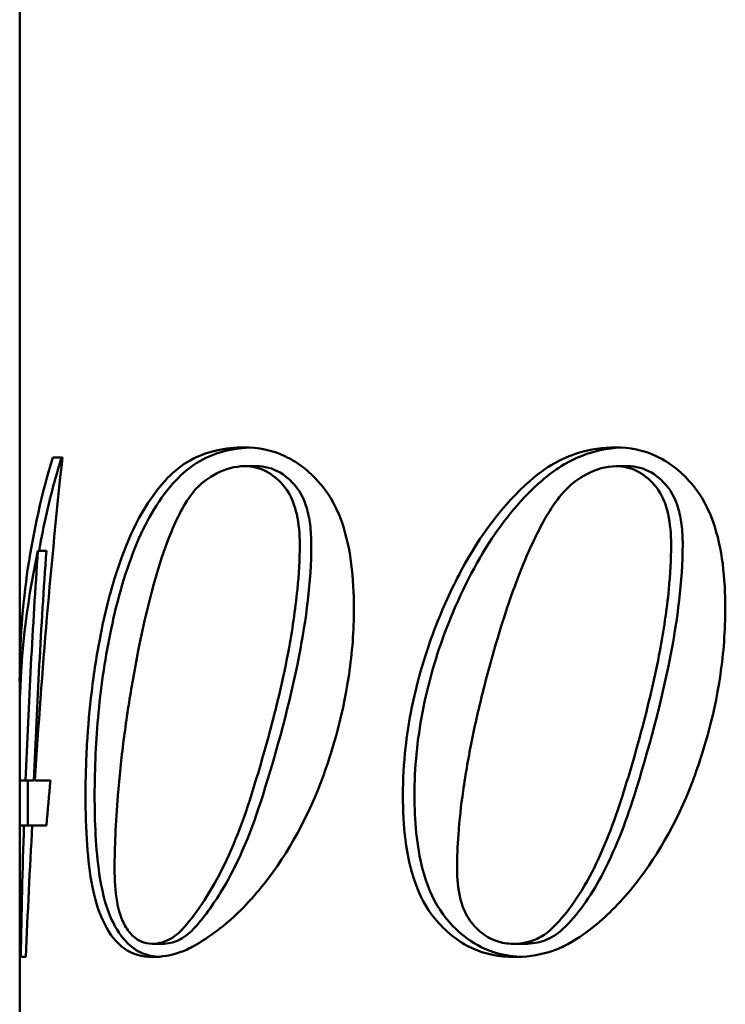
# Model space of a CAD drawing. Header units: millimetres. Extents: x 260 to 1000, y 156 to 735.
# Tile 2 of 4: x 265 to 351, y 420 to 541. Entities that reach past the tile are written whole.
import ezdxf

# ---------------------------------------------------------------- set-up
doc = ezdxf.new("R2010")
doc.units = ezdxf.units.MM
doc.header["$LTSCALE"] = 3
doc.layers.add('Widoczne (ISO)', color=7, linetype='Continuous', lineweight=50)

msp = doc.modelspace()

# ---------------------------------------------------------------- linework, layer by layer
at = {"layer": 'Widoczne (ISO)'}
for p, q in [((265.13, 734.5), (265.13, 459.89)), ((270.35, 487.22), (269.18, 487.22)), ((294.02, 486.14), (292.6, 486.14)), ((339.36, 486.14), (337.95, 486.14)), ((268.39, 475.79), (267.36, 475.79)), ((265.13, 455.19), (265.13, 459.89)), ((265.13, 455.19), (265.13, 447.75)), ((265.86, 447.75), (265.13, 447.75)), ((265.13, 442.26), (265.13, 447.75)), ((266.87, 447.75), (265.86, 447.75)), ((266.13, 447.75), (266.13, 442.26)), ((268.89, 447.75), (266.99, 447.75)), ((265.13, 442.26), (265.13, 181.5)), ((265.13, 442.26), (265.66, 442.26)), ((266.67, 442.26), (265.66, 442.26)), ((266.67, 442.26), (268.4, 442.26)), ((282.55, 427.8), (281.3, 427.8)), ((326.81, 427.8), (325.4, 427.8)), ((265.26, 426.19), (265.89, 426.19))]:
    msp.add_line(p, q, dxfattribs=at)
for centre, major_axis, ratio, start_param, end_param in [((347.13, 459.89), (0, 88.02), 0.931646, 1.255143, 1.570796), ((347.13, 387.75), (0, 283.3), 0.289441, 1.212063, 1.357379), ((347.13, 459.89), (0, 86.94), 0.931646, 1.251108, 1.386859), ((347.13, 455.19), (0, 89), 0.921329, 1.337148, 1.570796), ((347.13, 409.98), (0, 284.27), 0.288462, 1.337148, 1.437511), ((347.13, 409.98), (0, 280.8), 0.288462, 1.334209, 1.435855), ((347.13, 364.52), (0, 278.3), 0.294643, 1.267068, 1.287677), ((347.13, 410.23), (0, 283.12), 0.289634, 1.457389, 1.514393), ((347.13, 387.72), (0, 283.12), 0.289634, 1.376912, 1.434494), ((347.13, 410.23), (0, 279.66), 0.289634, 1.455983, 1.456462)]:
    msp.add_ellipse(centre, major_axis=major_axis, ratio=ratio, start_param=start_param, end_param=end_param, dxfattribs=at)
for points in [[(289.15, 488.07), (290.26, 488.32), (291.38, 488.44), (292.51, 488.44)], [(289.86, 487.89), (290.95, 488.2), (292.06, 488.37), (293.18, 488.42)], [(292.6, 486.14), (291.42, 486.14), (290.26, 485.81), (289.15, 485.24)], [(289.15, 435.6), (290.87, 438.71), (292.26, 442.3), (293.39, 445.89)], [(289.86, 434.38), (291.91, 437.76), (293.53, 441.84), (294.8, 445.89)], [(284.99, 429.57), (286.5, 431.23), (287.91, 433.35), (289.15, 435.6)], [(286.31, 429.57), (287.58, 430.93), (288.77, 432.6), (289.86, 434.38)], [(289.15, 429.34), (288.23, 428.66), (287.3, 428.04), (286.37, 427.51)]]:
    msp.add_open_spline(points, degree=3, dxfattribs=at)
for points, knots in [([(292.51, 488.44), (294.23, 488.44), (295.94, 488.11), (299.23, 486.55), (300.72, 485.34), (302.55, 483.12), (303.59, 481.77), (305.02, 477.71), (305.39, 475.97), (305.85, 472.42), (305.94, 470.59), (305.94, 468.78)], [0, 0, 0, 0, 0.732639, 0.732639, 1.473384, 1.473384, 1.755097, 1.755097, 1.941338, 1.941338, 2.127451, 2.127451, 2.127451, 2.127451]), ([(327.46, 484.37), (328.39, 485.19), (329.37, 485.89), (331.35, 487.02), (332.34, 487.45), (334.83, 488.23), (336.33, 488.44), (337.85, 488.44)], [0, 0, 0, 0, 0.466309, 0.466309, 0.906165, 0.906165, 1.549172, 1.549172, 1.549172, 1.549172]), ([(328.87, 484.37), (330.41, 485.72), (332.05, 486.74), (335.35, 488.03), (336.93, 488.35), (338.53, 488.42)], [-1.554061, -1.554061, -1.554061, -1.554061, -0.785818, -0.785818, -0.104556, -0.104556, -0.104556, -0.104556]), ([(337.85, 488.44), (339.58, 488.44), (341.29, 488.11), (344.58, 486.55), (346.07, 485.34), (347.89, 483.12), (348.93, 481.77), (350.36, 477.71), (350.73, 475.97), (351.19, 472.42), (351.28, 470.59), (351.28, 468.78)], [0, 0, 0, 0, 0.732639, 0.732639, 1.473384, 1.473384, 1.755097, 1.755097, 1.941338, 1.941338, 2.127451, 2.127451, 2.127451, 2.127451]), ([(282.88, 484.37), (283.71, 485.28), (284.6, 486.04), (286.7, 487.32), (287.89, 487.79), (289.15, 488.07)], [0, 0, 0, 0, 0.483152, 0.483152, 1.026382, 1.026382, 1.026382, 1.026382]), ([(284.16, 484.37), (284.96, 485.23), (285.82, 485.95), (287.73, 487.14), (288.76, 487.59), (289.86, 487.89)], [-0.9319738, -0.9319738, -0.9319738, -0.9319738, -0.4730114, -0.4730114, 0, 0, 0, 0]), ([(299.32, 476.58), (299.32, 477.83), (299.22, 479.11), (298.73, 481.27), (298.4, 482.16), (297.66, 483.39), (297.41, 483.69), (296.65, 484.57), (295.94, 485.14), (294.34, 485.95), (293.48, 486.14), (292.6, 486.14)], [0, 0, 0, 0, 0.375045, 0.375045, 0.680569, 0.680569, 0.858131, 0.858131, 1.716868, 1.716868, 2.636112, 2.636112, 2.636112, 2.636112]), ([(300.73, 476.58), (300.73, 477.4), (300.69, 478.23), (300.5, 479.75), (300.35, 480.45), (299.89, 481.96), (299.53, 482.72), (298.57, 484.07), (297.81, 484.83), (295.99, 485.9), (295.02, 486.14), (294.02, 486.14)], [-1.851758, -1.851758, -1.851758, -1.851758, -1.514138, -1.514138, -1.215233, -1.215233, -0.836121, -0.836121, -0.424619, -0.424619, 0, 0, 0, 0]), ([(337.95, 486.14), (336.71, 486.14), (335.51, 485.78), (332.31, 484.07), (331.31, 482.76), (330.1, 481.15), (329.47, 480.12), (327.95, 477.31), (326.73, 474.71), (324.03, 467.18), (322.87, 463.2), (321.87, 459.32)], [0, 0, 0, 0, 0.523627, 0.523627, 1.453467, 1.453467, 2.62457, 2.62457, 4.619431, 4.619431, 6.52798, 6.52798, 6.52798, 6.52798]), ([(344.66, 476.58), (344.66, 477.83), (344.56, 479.11), (344.08, 481.27), (343.75, 482.16), (343.01, 483.39), (342.76, 483.69), (341.99, 484.57), (341.29, 485.14), (339.69, 485.95), (338.83, 486.14), (337.95, 486.14)], [0, 0, 0, 0, 0.375045, 0.375045, 0.680569, 0.680569, 0.858131, 0.858131, 1.716868, 1.716868, 2.636112, 2.636112, 2.636112, 2.636112]), ([(346.08, 476.58), (346.08, 477.4), (346.03, 478.23), (345.84, 479.75), (345.7, 480.45), (345.23, 481.96), (344.88, 482.72), (343.91, 484.07), (343.15, 484.83), (341.33, 485.9), (340.36, 486.14), (339.36, 486.14)], [-1.851758, -1.851758, -1.851758, -1.851758, -1.514138, -1.514138, -1.215233, -1.215233, -0.836121, -0.836121, -0.424619, -0.424619, 0, 0, 0, 0]), ([(289.15, 485.24), (287.17, 484.22), (286.31, 482.98), (284.88, 481), (283.95, 478.97), (281.22, 471.81), (279.82, 465.15), (278.82, 459.32)], [0, 0, 0, 0, 0.892241, 0.892241, 3.93189, 3.93189, 12.210435, 12.210435, 12.210435, 12.210435]), ([(275.15, 466.24), (275.73, 469), (276.43, 471.69), (278.67, 478.2), (280.43, 481.67), (282.88, 484.37)], [0, 0, 0, 0, 0.904483, 0.904483, 2.336092, 2.336092, 2.336092, 2.336092]), ([(276.29, 466.24), (277.09, 469.94), (278.09, 473.54), (280.7, 479.7), (282.22, 482.28), (284.16, 484.37)], [-2.334682, -2.334682, -2.334682, -2.334682, -1.118319, -1.118319, 0, 0, 0, 0]), ([(315.79, 466.24), (316.75, 468.73), (317.83, 471.13), (321.38, 477.76), (324.16, 481.49), (327.46, 484.37)], [0, 0, 0, 0, 0.85138, 0.85138, 2.495686, 2.495686, 2.495686, 2.495686]), ([(317.2, 466.24), (318.66, 470.01), (320.38, 473.57), (324.33, 479.71), (326.47, 482.27), (328.87, 484.37)], [-2.488809, -2.488809, -2.488809, -2.488809, -1.199182, -1.199182, 0, 0, 0, 0]), ([(293.39, 445.89), (294.3, 448.78), (295.16, 451.75), (296.69, 457.59), (297.38, 460.57), (298.4, 466.01), (298.79, 468.57), (299.21, 472.91), (299.32, 474.75), (299.32, 476.58)], [0, 0, 0, 0, 0.948838, 0.948838, 1.870274, 1.870274, 2.637549, 2.637549, 3.184101, 3.184101, 3.184101, 3.184101]), ([(294.8, 445.89), (296.51, 451.34), (298.14, 457.24), (300.09, 467.33), (300.73, 472.08), (300.73, 476.58)], [-3.143513, -3.143513, -3.143513, -3.143513, -1.349104, -1.349104, 0, 0, 0, 0]), ([(338.73, 445.89), (339.64, 448.78), (340.51, 451.75), (342.03, 457.59), (342.72, 460.57), (343.75, 466.01), (344.14, 468.57), (344.56, 472.91), (344.66, 474.75), (344.66, 476.58)], [0, 0, 0, 0, 0.948838, 0.948838, 1.870274, 1.870274, 2.637549, 2.637549, 3.184101, 3.184101, 3.184101, 3.184101]), ([(340.15, 445.89), (341.86, 451.34), (343.48, 457.24), (345.43, 467.33), (346.08, 472.08), (346.08, 476.58)], [-3.143513, -3.143513, -3.143513, -3.143513, -1.349104, -1.349104, 0, 0, 0, 0]), ([(305.94, 468.78), (305.94, 466.06), (305.73, 463.36), (304.5, 454.98), (302.99, 450.5), (300.4, 443.38), (297.96, 438.93), (294.96, 435.11)], [0, 0, 0, 0, 0.817196, 0.817196, 2.567371, 2.567371, 6.926719, 6.926719, 6.926719, 6.926719]), ([(351.28, 468.78), (351.28, 466.06), (351.07, 463.36), (349.84, 454.98), (348.33, 450.5), (345.74, 443.38), (343.31, 438.93), (340.3, 435.11)], [0, 0, 0, 0, 0.817196, 0.817196, 2.567371, 2.567371, 6.926719, 6.926719, 6.926719, 6.926719]), ([(273.17, 445.89), (273.17, 448.28), (273.25, 450.65), (273.54, 455.18), (273.75, 457.31), (274.32, 461.75), (274.69, 464.02), (275.15, 466.24)], [0, 0, 0, 0, 0.715148, 0.715148, 1.372515, 1.372515, 2.097173, 2.097173, 2.097173, 2.097173]), ([(274.28, 445.89), (274.28, 449.31), (274.44, 452.71), (275.09, 459.55), (275.6, 462.95), (276.29, 466.24)], [-2.099622, -2.099622, -2.099622, -2.099622, -1.073561, -1.073561, 0, 0, 0, 0]), ([(311.92, 445.89), (311.92, 447.86), (312.03, 449.81), (312.56, 454.64), (313.1, 457.45), (314.39, 462.26), (315.05, 464.28), (315.79, 466.24)], [0, 0, 0, 0, 0.589583, 0.589583, 1.465551, 1.465551, 2.132194, 2.132194, 2.132194, 2.132194]), ([(313.33, 445.89), (313.33, 449.34), (313.67, 452.72), (314.98, 459.6), (315.97, 463), (317.2, 466.24)], [-2.135767, -2.135767, -2.135767, -2.135767, -1.102253, -1.102253, 0, 0, 0, 0]), ([(278.82, 459.32), (278.45, 457.12), (278.11, 454.88), (277.54, 450.42), (277.3, 448.16), (276.98, 444.29), (276.88, 442.67), (276.75, 439.69), (276.72, 438.33), (276.72, 436.97)], [0, 0, 0, 0, 0.69088, 0.69088, 1.37682, 1.37682, 1.865326, 1.865326, 2.272393, 2.272393, 2.272393, 2.272393]), ([(321.87, 459.32), (321.33, 457.18), (320.82, 455), (319.95, 450.73), (319.57, 448.59), (319.02, 444.71), (318.82, 442.92), (318.59, 439.76), (318.54, 438.36), (318.54, 436.97)], [0, 0, 0, 0, 0.682299, 0.682299, 1.334938, 1.334938, 1.871095, 1.871095, 2.288273, 2.288273, 2.288273, 2.288273]), ([(281.34, 426.19), (280.08, 426.19), (278.91, 426.49), (276.92, 427.93), (276.13, 428.95), (274.92, 431.34), (274.41, 432.7), (273.69, 436.36), (273.49, 438.12), (273.22, 441.84), (273.17, 443.89), (273.17, 445.89)], [0, 0, 0, 0, 0.630624, 0.630624, 1.199635, 1.199635, 1.669679, 1.669679, 2.045627, 2.045627, 2.469502, 2.469502, 2.469502, 2.469502]), ([(282, 426.21), (281.28, 426.26), (280.59, 426.43), (279.16, 427.09), (278.47, 427.63), (276.96, 429.42), (276.41, 430.62), (275.53, 432.73), (275.13, 434.49), (274.41, 439.35), (274.28, 442.74), (274.28, 445.89)], [-2.109816, -2.109816, -2.109816, -2.109816, -1.95802, -1.95802, -1.780461, -1.780461, -1.530361, -1.530361, -0.945165, -0.945165, 0, 0, 0, 0]), ([(325.45, 426.19), (323.7, 426.19), (321.97, 426.51), (318.64, 428.07), (317.14, 429.27), (315.3, 431.51), (314.27, 432.86), (312.84, 436.92), (312.47, 438.67), (312.01, 442.24), (311.92, 444.08), (311.92, 445.89)], [0, 0, 0, 0, 0.740711, 0.740711, 1.486379, 1.486379, 1.769248, 1.769248, 1.95706, 1.95706, 2.145262, 2.145262, 2.145262, 2.145262]), ([(326.2, 426.2), (325.07, 426.26), (323.94, 426.45), (321.62, 427.26), (320.45, 427.89), (318.6, 429.37), (317.45, 430.42), (315.5, 433.38), (314.81, 435.08), (313.58, 439.75), (313.33, 442.89), (313.33, 445.89)], [-3.836607, -3.836607, -3.836607, -3.836607, -3.022682, -3.022682, -2.114595, -2.114595, -1.494565, -1.494565, -0.902145, -0.902145, 0, 0, 0, 0]), ([(330.01, 429.57), (330.9, 430.41), (331.73, 431.39), (333.41, 433.7), (334.23, 435.07), (336.47, 439.39), (337.7, 442.63), (338.73, 445.89)], [0, 0, 0, 0, 0.457439, 0.457439, 0.992815, 0.992815, 2.064366, 2.064366, 2.064366, 2.064366]), ([(331.42, 429.57), (333.26, 431.3), (334.82, 433.56), (337.75, 439.05), (339.07, 442.46), (340.15, 445.89)], [-2.061548, -2.061548, -2.061548, -2.061548, -1.125943, -1.125943, 0, 0, 0, 0]), ([(276.72, 436.97), (276.72, 435.61), (276.8, 434.2), (277.19, 432), (277.43, 431.16), (278.03, 429.9), (278.37, 429.38), (279.12, 428.56), (279.53, 428.26), (280.4, 427.88), (280.84, 427.8), (281.3, 427.8)], [0, 0, 0, 0, 0.408207, 0.408207, 0.696834, 0.696834, 0.91573, 0.91573, 1.142305, 1.142305, 1.35859, 1.35859, 1.35859, 1.35859]), ([(318.54, 436.97), (318.54, 435.77), (318.64, 434.54), (319.14, 432.48), (319.47, 431.64), (320.39, 430.18), (320.9, 429.67), (321.94, 428.78), (322.6, 428.4), (323.99, 427.91), (324.69, 427.8), (325.4, 427.8)], [0, 0, 0, 0, 0.361675, 0.361675, 0.654509, 0.654509, 0.946485, 0.946485, 1.378544, 1.378544, 1.800844, 1.800844, 1.800844, 1.800844]), ([(294.96, 435.11), (294.16, 434.11), (293.34, 433.16), (291.42, 431.19), (290.31, 430.2), (289.15, 429.34)], [0, 0, 0, 0, 0.450622, 0.450622, 1.006387, 1.006387, 1.006387, 1.006387]), ([(340.3, 435.11), (339.5, 434.1), (338.66, 433.14), (336.98, 431.42), (336.14, 430.65), (334.09, 428.99), (332.86, 428.17), (331.57, 427.51)], [0, 0, 0, 0, 0.455628, 0.455628, 0.88009, 0.88009, 1.458991, 1.458991, 1.458991, 1.458991]), ([(281.3, 427.8), (281.7, 427.8), (282.1, 427.86), (282.91, 428.08), (283.3, 428.26), (284.15, 428.77), (284.58, 429.13), (284.99, 429.57)], [0, 0, 0, 0, 0.2003396, 0.2003396, 0.3984467, 0.3984467, 0.6277818, 0.6277818, 0.6277818, 0.6277818]), ([(282.55, 427.8), (283.2, 427.8), (283.86, 427.94), (285.15, 428.54), (285.75, 428.98), (286.31, 429.57)], [-0.6340633, -0.6340633, -0.6340633, -0.6340633, -0.3103125, -0.3103125, 0, 0, 0, 0]), ([(325.4, 427.8), (325.89, 427.8), (326.38, 427.85), (327.35, 428.04), (327.83, 428.2), (328.9, 428.69), (329.47, 429.08), (330.01, 429.57)], [0, 0, 0, 0, 0.2072746, 0.2072746, 0.4158106, 0.4158106, 0.6865474, 0.6865474, 0.6865474, 0.6865474]), ([(326.81, 427.8), (327.66, 427.8), (328.5, 427.93), (330.06, 428.53), (330.77, 428.97), (331.42, 429.57)], [-0.6877862, -0.6877862, -0.6877862, -0.6877862, -0.3300055, -0.3300055, 0, 0, 0, 0]), ([(286.37, 427.51), (285.86, 427.23), (285.34, 426.99), (283.63, 426.37), (282.46, 426.19), (281.34, 426.19)], [0, 0, 0, 0, 0.2458462, 0.2458462, 0.8087933, 0.8087933, 0.8087933, 0.8087933]), ([(331.57, 427.51), (330.98, 427.21), (330.36, 426.97), (328.34, 426.36), (326.88, 426.19), (325.45, 426.19)], [0, 0, 0, 0, 0.2695198, 0.2695198, 0.8787625, 0.8787625, 0.8787625, 0.8787625])]:
    msp.add_open_spline(points, degree=3, knots=knots, dxfattribs=at)

doc.saveas('drawing.dxf')
